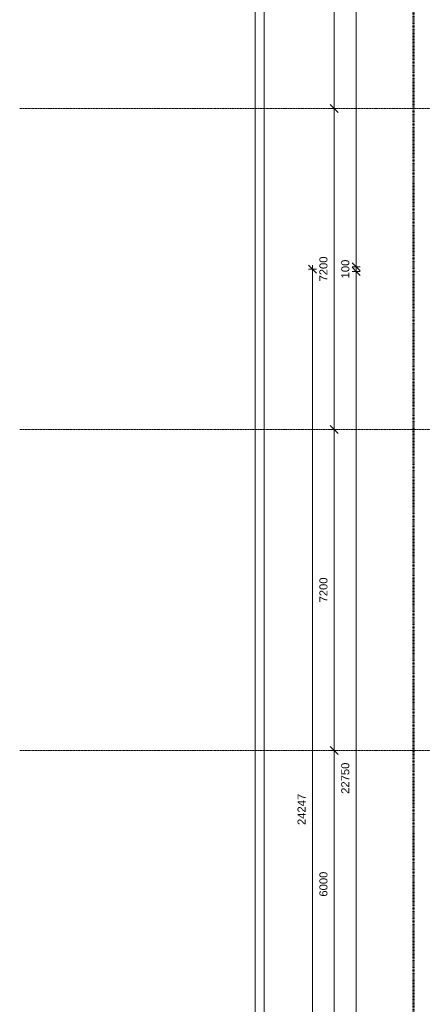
# Model space of a CAD drawing. Header units: millimetres. Extents: x -281 to 121694, y -16481 to 65128.
# Tile 22 of 256: x -281 to 8744, y 16307 to 38395. Entities that reach past the tile are written whole.
import ezdxf

# ---------------------------------------------------------------- set-up
doc = ezdxf.new("R2010")
doc.units = ezdxf.units.MM
doc.linetypes.add('Grid Line', pattern=[12, 6, -2, 2, -2])
doc.linetypes.add('NLRS_Dash-0_6mm_Space-0_6mm_cpz', pattern=[1.2, 0.6, -0.6])
for name, color, linetype, lineweight in [('A--L$01A__Algemeen', 7, 'Continuous', 5), ('A--L$07A__Stramien', 1, 'Continuous', 5), ('A--L21__Buitenwanden', 3, 'Continuous', 5), ('A--M$01A__Algemeen', 1, 'Continuous', 5), ('A--M$01A__Algemeen-100', 1, 'Continuous', 5)]:
    doc.layers.add(name, color=color, linetype=linetype, lineweight=lineweight)
doc.styles.add('Arial_2', font='arial.ttf', dxfattribs={"height": 180})
doc.dimstyles.new('1_8mm', dxfattribs={"dimscale": 304.8, "dimtxt": 183.646692, "dimasz": 0.590551, "dimexe": 0.295276, "dimexo": 0.0625, "dimgap": 0.328084, "dimtad": 1, "dimdec": 0, "dimzin": 0, "dimdsep": 46, "dimtxsty": 'Arial_2', "dimblk1": 'OBLIQUE', "dimblk2": 'OBLIQUE', "dimsah": 1, "dimcen": 0.09, "dimdle": 0.295276, "dimazin": 0, "dimtfac": 1, "dimtdec": 4, "dimtix": 1, "dimtmove": 0, "dimatfit": 3, "dimfxl": 0.295276, "dimfxlon": 1, "dimtvp": 1, "dimtolj": 1, "dimtzin": 0, "dimarcsym": 2})

# ---------------------------------------------------------------- blocks, each defined once
blk = doc.blocks.new('DIMBLOCK5-L_80_ 13')
at = {"layer": 'A--M$01A__Algemeen-100'}
for p, q in [((6771, 22000), (6681, 22090)), ((6771, 22000), (6681, 22000)), ((6771, 16000), (6771, 22000)), ((6771, 22000), (6861, 21910)), ((6771, 22000), (6861, 22000)), ((6771, 16000), (6681, 16090)), ((6771, 16000), (6681, 16000)), ((6771, 16000), (6861, 15910)), ((6771, 16000), (6861, 16000))]:
    blk.add_line(p, q, dxfattribs=at)
at = {"layer": 'A--M$01A__Algemeen-100', "color": 0, "insert": (6437, 18723), "char_height": 180, "width": 664.52, "attachment_point": 1, "rotation": 90, "line_spacing_factor": 0.941778, "style": 'Arial_2'}
blk.add_mtext('6000', dxfattribs=at)
blk = doc.blocks.new('_Oblique')
at = {"color": 0, "linetype": 'ByBlock', "lineweight": -2}
blk.add_line((-0.5, -0.5), (0.5, 0.5), dxfattribs=at)
blk = doc.blocks.new('DIMBLOCK6-L_80_ 13')
at = {"layer": 'A--M$01A__Algemeen-100'}
for p, q in [((6771, 29200), (6681, 29290)), ((6771, 29200), (6681, 29200)), ((6771, 22000), (6771, 29200)), ((6771, 29200), (6861, 29110)), ((6771, 29200), (6861, 29200)), ((6771, 22000), (6681, 22090)), ((6771, 22000), (6681, 22000)), ((6771, 22000), (6861, 21910)), ((6771, 22000), (6861, 22000))]:
    blk.add_line(p, q, dxfattribs=at)
at = {"layer": 'A--M$01A__Algemeen-100', "color": 0, "insert": (6437, 25323), "char_height": 180, "width": 664.52, "attachment_point": 1, "rotation": 90, "line_spacing_factor": 0.941778, "style": 'Arial_2'}
blk.add_mtext('7200', dxfattribs=at)
blk = doc.blocks.new('DIMBLOCK7-L_80_ 13')
at = {"layer": 'A--M$01A__Algemeen-100'}
for p, q in [((6771, 36400), (6681, 36490)), ((6771, 36400), (6681, 36400)), ((6771, 29200), (6771, 36400)), ((6771, 36400), (6861, 36310)), ((6771, 36400), (6861, 36400)), ((6771, 29200), (6681, 29290)), ((6771, 29200), (6681, 29200)), ((6771, 29200), (6861, 29110)), ((6771, 29200), (6861, 29200))]:
    blk.add_line(p, q, dxfattribs=at)
at = {"layer": 'A--M$01A__Algemeen-100', "color": 0, "insert": (6437, 32523), "char_height": 180, "width": 664.52, "attachment_point": 1, "rotation": 90, "line_spacing_factor": 0.941778, "style": 'Arial_2'}
blk.add_mtext('7200', dxfattribs=at)
blk = doc.blocks.new('DIMBLOCK8-L_80_ 13')
at = {"layer": 'A--M$01A__Algemeen-100'}
for p, q in [((6771, 43600), (6681, 43690)), ((6771, 43600), (6681, 43600)), ((6771, 36400), (6771, 43600)), ((6771, 43600), (6861, 43510)), ((6771, 43600), (6861, 43600)), ((6771, 36400), (6681, 36490)), ((6771, 36400), (6681, 36400)), ((6771, 36400), (6861, 36310)), ((6771, 36400), (6861, 36400))]:
    blk.add_line(p, q, dxfattribs=at)
at = {"layer": 'A--M$01A__Algemeen-100', "color": 0, "insert": (6437, 39723), "char_height": 180, "width": 664.52, "attachment_point": 1, "rotation": 90, "line_spacing_factor": 0.941778, "style": 'Arial_2'}
blk.add_mtext('7200', dxfattribs=at)
blk = doc.blocks.new('DIMBLOCK26-L_80_ 13')
at = {"layer": 'A--M$01A__Algemeen-100'}
for p, q in [((6281, 32800), (6191, 32890)), ((6281, 32800), (6191, 32800)), ((6281, 8463), (6281, 32890)), ((6281, 32800), (6371, 32710)), ((6281, 32800), (6371, 32800)), ((6281, 8553), (6191, 8643)), ((6281, 8553), (6191, 8553)), ((6281, 8553), (6371, 8463)), ((6281, 8553), (6371, 8553))]:
    blk.add_line(p, q, dxfattribs=at)
at = {"layer": 'A--M$01A__Algemeen-100', "color": 0, "insert": (5947, 20330), "char_height": 180, "width": 830.65, "attachment_point": 1, "rotation": 90, "line_spacing_factor": 0.941778, "style": 'Arial_2'}
blk.add_mtext('24247', dxfattribs=at)
blk = doc.blocks.new('DIMBLOCK29-L_80_ 13')
at = {"layer": 'A--M$01A__Algemeen-100'}
for p, q in [((7261, 32750), (7171, 32840)), ((7261, 32750), (7171, 32750)), ((7261, 10000), (7261, 32750)), ((7261, 32750), (7351, 32660)), ((7261, 32750), (7351, 32750)), ((7261, 10000), (7171, 10090)), ((7261, 10000), (7171, 10000)), ((7261, 10000), (7351, 9910)), ((7261, 10000), (7351, 10000))]:
    blk.add_line(p, q, dxfattribs=at)
at = {"layer": 'A--M$01A__Algemeen-100', "color": 0, "insert": (6927, 21029), "char_height": 180, "width": 830.65, "attachment_point": 1, "rotation": 90, "line_spacing_factor": 0.941778, "style": 'Arial_2'}
blk.add_mtext('22750', dxfattribs=at)
blk = doc.blocks.new('DIMBLOCK30-L_80_ 13')
at = {"layer": 'A--M$01A__Algemeen-100'}
for p, q in [((7261, 32850), (7171, 32940)), ((7261, 32850), (7171, 32850)), ((7261, 32750), (7171, 32840)), ((7261, 32750), (7171, 32750)), ((7261, 32750), (7261, 32850)), ((7261, 32850), (7351, 32760)), ((7261, 32850), (7351, 32850)), ((7261, 32750), (7351, 32660)), ((7261, 32750), (7351, 32750))]:
    blk.add_line(p, q, dxfattribs=at)
at = {"layer": 'A--M$01A__Algemeen-100', "color": 0, "insert": (6927, 32592), "char_height": 180, "width": 498.39, "attachment_point": 1, "rotation": 90, "line_spacing_factor": 0.941778, "style": 'Arial_2'}
blk.add_mtext('100', dxfattribs=at)
blk = doc.blocks.new('DIMBLOCK31-L_80_ 13')
at = {"layer": 'A--M$01A__Algemeen-100'}
for p, q in [((7261, 55600), (7171, 55690)), ((7261, 32850), (7261, 55690)), ((7261, 55600), (7171, 55600)), ((7261, 55600), (7351, 55510)), ((7261, 55600), (7351, 55600)), ((7261, 32850), (7171, 32940)), ((7261, 32850), (7171, 32850)), ((7261, 32850), (7351, 32760)), ((7261, 32850), (7351, 32850))]:
    blk.add_line(p, q, dxfattribs=at)
at = {"layer": 'A--M$01A__Algemeen-100', "color": 0, "insert": (6927, 43879), "char_height": 180, "width": 830.65, "attachment_point": 1, "rotation": 90, "line_spacing_factor": 0.941778, "style": 'Arial_2'}
blk.add_mtext('22750', dxfattribs=at)

msp = doc.modelspace()

# ---------------------------------------------------------------- linework, layer by layer
at = {"layer": 'A--L$01A__Algemeen', "linetype": 'NLRS_Dash-0_6mm_Space-0_6mm_cpz', "lineweight": 50}
msp.add_line((8547.5, 57866.2), (8547.5, 8015.6), dxfattribs=at)
at = {"layer": 'A--L$07A__Stramien', "linetype": 'Grid Line'}
for p, q in [((100373, 36400), (-281.1, 36400)), ((100373, 29200), (-281.1, 29200)), ((100373, 22000), (-281.1, 22000))]:
    msp.add_line(p, q, dxfattribs=at)
at = {"layer": 'A--L21__Buitenwanden', "color": 11, "lineweight": 9}
for p, q in [((5000, 7583), (5000, 61889.6)), ((5200, 61889.6), (5200, 7583))]:
    msp.add_line(p, q, dxfattribs=at)

# ---------------------------------------------------------------- dimensions: what is measured, and where the dimension line sits
at = {"layer": 'A--M$01A__Algemeen'}
for base, p1, p2, override, picture, middle in [((7261, 55600), (7351, 32850), (7171, 55600), {"dimpost": '<>', "dimfxl": 22750.712077}, 'DIMBLOCK31-L_80_ 13', (7069.1, 44225)), ((6771, 43600), (6681, 36400), (6681, 43600), {"dimpost": '<>', "dimfxl": 7200}, 'DIMBLOCK8-L_80_ 13', (6579.1, 40000)), ((6771, 36400), (6681, 29200), (6681, 36400), {"dimpost": '<>', "dimfxl": 7200}, 'DIMBLOCK7-L_80_ 13', (6579.1, 32800)), ((7261, 32850), (7351, 32750), (7351, 32850), {"dimpost": '<>', "dimfxl": 100}, 'DIMBLOCK30-L_80_ 13', (7069.1, 32800)), ((6281, 32800), (6371, 8553), (6371, 32800), {"dimpost": '<>', "dimfxl": 24247}, 'DIMBLOCK26-L_80_ 13', (6090.6, 20676.5)), ((7261, 32750), (7171, 10000), (7351, 32750), {"dimpost": '<>', "dimfxl": 22750.712077}, 'DIMBLOCK29-L_80_ 13', (7069.1, 21375)), ((6771, 29200), (6681, 22000), (6681, 29200), {"dimpost": '<>', "dimfxl": 7200}, 'DIMBLOCK6-L_80_ 13', (6579.1, 25600)), ((6771, 22000), (6681, 16000), (6681, 22000), {"dimpost": '<>', "dimfxl": 6000}, 'DIMBLOCK5-L_80_ 13', (6579.1, 19000))]:
    dim = msp.add_linear_dim(base=base, p1=p1, p2=p2, angle=90, dimstyle='1_8mm', override=override, dxfattribs=at)
    dim.commit()
    dim.dimension.update_dxf_attribs({"geometry": picture, "text_midpoint": middle})

doc.saveas('drawing.dxf')
